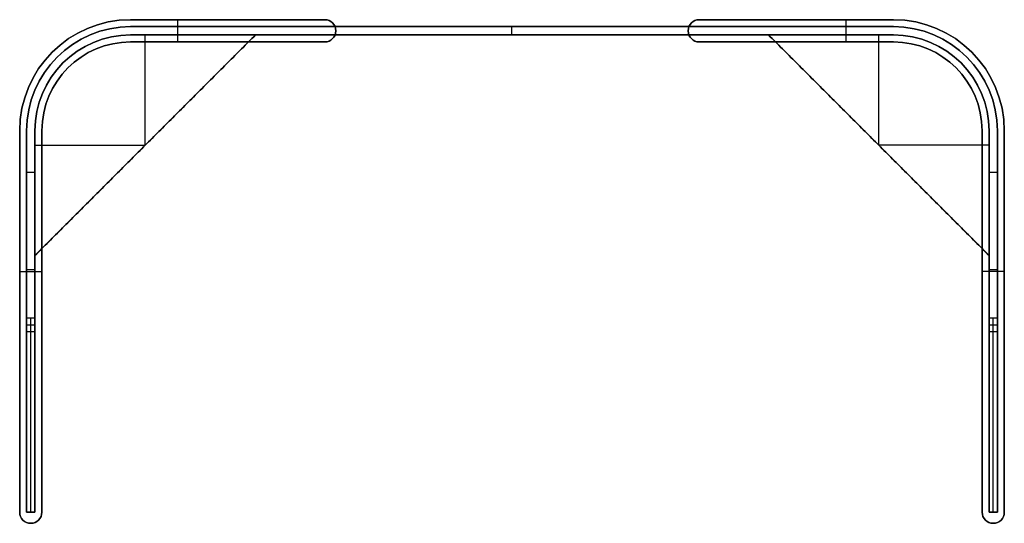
# Model space of a CAD drawing. Header units: millimetres. Extents: x -10 to 1410, y -16 to 710.
import ezdxf

# ---------------------------------------------------------------- set-up
doc = ezdxf.new("R2010")
doc.units = ezdxf.units.MM
doc.layers.add('Default', color=7, linetype='Continuous', true_color=0x000000)

msp = doc.modelspace()

# ---------------------------------------------------------------- linework, layer by layer
at = {"layer": 'Default', "color": 175, "true_color": 0x354cba}
for p, q in [((150, 710, -4), (430, 710, -4)), ((218, 678, -8), (218, 710, -8)), ((218, 678), (218, 710)), ((290, 710, -8), (290, 710)), ((970, 710, -4), (1250, 710, -4)), ((1110, 710), (1110, 710, -8)), ((1182, 678, -8), (1182, 710, -8)), ((1182, 678), (1182, 710)), ((12, 370, 346), (330, 688, 346)), ((150, 688, 346), (330, 688, 346)), ((171, 529, 340), (171, 688, 340)), ((171, 529, 352), (171, 688, 352)), ((240, 688, 340), (240, 688, 352)), ((446, 694, -8), (446, 694)), ((954, 694), (954, 694, -8)), ((1388, 370, 346), (1070, 688, 346)), ((1070, 688, 346), (1250, 688, 346)), ((1160, 688, 352), (1160, 688, 340)), ((1229, 529, 340), (1229, 688, 340)), ((1229, 529, 352), (1229, 688, 352)), ((150, 678, -4), (430, 678, -4)), ((290, 678), (290, 678, -8)), ((970, 678, -4), (1250, 678, -4)), ((1110, 678, -8), (1110, 678)), ((-10, 550, -4), (-10, 0, -4)), ((12, 550, 346), (12, 370, 346)), ((22, 0, -4), (22, 550, -4)), ((1378, 0, -4), (1378, 550, -4)), ((1388, 550, 346), (1388, 370, 346)), ((1410, 550, -4), (1410, 0, -4)), ((12, 529, 340), (171, 529, 340)), ((12, 529, 352), (171, 529, 352)), ((171, 529, 340), (171, 529, 352)), ((1229, 529, 340), (1229, 529, 352)), ((1388, 529, 340), (1229, 529, 340)), ((1388, 529, 352), (1229, 529, 352)), ((12, 460, 340), (12, 460, 352)), ((1388, 460, 340), (1388, 460, 352)), ((-10, 347, -8), (22, 347, -8)), ((-10, 347), (22, 347)), ((1410, 347, -8), (1378, 347, -8)), ((1410, 347), (1378, 347)), ((-10, 275, -8), (-10, 275)), ((22, 275, -8), (22, 275)), ((1378, 275, -8), (1378, 275)), ((1410, 275, -8), (1410, 275)), ((6, -16, -8), (6, -16)), ((1394, -16), (1394, -16, -8))]:
    msp.add_line(p, q, dxfattribs=at)
at = {"layer": 'Default', "color": 254, "true_color": 0xe5e5e5}
for p, q in [((150, 700, 250), (1250, 700, 250)), ((700, 700), (700, 700, 500)), ((700, 688), (700, 700)), ((700, 688, 500), (700, 700, 500)), ((150, 688, 250), (1250, 688, 250)), ((700, 688, 500), (700, 688)), ((0, 550, 250), (0, 0.2, 250)), ((12, 0.2, 250), (12, 550, 250)), ((1388, 550, 250), (1388, 0.2, 250)), ((1400, 0.2, 250), (1400, 550, 250)), ((0, 490, 500), (12, 490, 500)), ((1388, 490, 500), (1400, 490, 500)), ((0, 350), (12, 350)), ((1388, 350), (1400, 350)), ((0, 275), (0, 275, 500)), ((0, 270, 500), (12, 270, 500)), ((6, 260, 500), (6, 280, 500)), ((12, 275), (12, 275, 500)), ((1388, 275), (1388, 275, 500)), ((1388, 270, 500), (1400, 270, 500)), ((1394, 260, 500), (1394, 280, 500)), ((1400, 275), (1400, 275, 500)), ((0, 0, 120), (12, 0, 120)), ((6, 0, 240), (6, 0)), ((1388, 0, 120), (1400, 0, 120)), ((1394, 0, 240), (1394, 0))]:
    msp.add_line(p, q, dxfattribs=at)
at = {"layer": 'Default', "color": 175, "true_color": 0x354cba}
for centre, radius, start, end in [((150, 550, -8), 160, 90, 180), ((150, 550, -4), 160, 90, 180), ((430, 694, -8), 16, 270, 90), ((430, 694, -4), 16, 270, 90), ((970, 694, -8), 16, 90, 270), ((1250, 550, -8), 160, 0, 90), ((150, 550, 340), 138, 90, 180), ((150, 550, 346), 138, 90, 180), ((1250, 550, 340), 138, 0, 90), ((150, 550, -8), 128, 90, 180), ((1250, 550, -8), 128, 0, 90), ((1250, 550, -4), 128, 0, 90), ((6, 0, -8), 16, 180, 0), ((6, 0, -4), 16, 180, 0), ((1394, 0, -8), 16, 180, 0)]:
    msp.add_arc(centre, radius, start, end, dxfattribs=at)
at = {"layer": 'Default', "color": 175, "true_color": 0x354cba, "extrusion": (0, 0, -1)}
for centre, radius, start, end in [((-150, 550), 160, 0, 90), ((-430, 694), 16, 90, 270), ((-970, 694), 16, 270, 90), ((-970, 694, 4), 16, 270, 90), ((-1250, 550), 160, 90, 180), ((-1250, 550, 4), 160, 90, 180), ((-150, 550, -352), 138, 0, 90), ((-1250, 550, -352), 138, 90, 180), ((-1250, 550, -346), 138, 90, 180), ((-150, 550), 128, 0, 90), ((-150, 550, 4), 128, 0, 90), ((-1250, 550), 128, 90, 180), ((-6, 0), 16, 180, 0), ((-1394, 0), 16, 180, 0), ((-1394, 0, 4), 16, 180, 0)]:
    msp.add_arc(centre, radius, start, end, dxfattribs=at)
at = {"layer": 'Default', "color": 254, "true_color": 0xe5e5e5}
for centre, radius, start, end in [((150, 550), 150, 90, 180), ((150, 550, 250), 150, 90, 180), ((1250, 550), 150, 0, 90), ((1250, 550, 250), 150, 0, 90), ((150, 550), 138, 90, 180), ((1250, 550), 138, 0, 90)]:
    msp.add_arc(centre, radius, start, end, dxfattribs=at)
at = {"layer": 'Default', "color": 254, "true_color": 0xe5e5e5, "extrusion": (0, 0, -1)}
for centre, radius, start, end in [((-150, 550, -500), 150, 0, 90), ((-1250, 550, -500), 150, 90, 180), ((-150, 550, -500), 138, 0, 90), ((-150, 550, -250), 138, 0, 90), ((-1250, 550, -500), 138, 90, 180), ((-1250, 550, -250), 138, 90, 180)]:
    msp.add_arc(centre, radius, start, end, dxfattribs=at)
at = {"layer": 'Default', "color": 254, "true_color": 0xe5e5e5, "extrusion": (-1, 0, 0)}
for centre in [(-260, 240), (-260, 240, -6), (-260, 240, -1388), (-260, 240, -1394)]:
    msp.add_arc(centre, 260, 0, 90, dxfattribs=at)
at = {"layer": 'Default', "color": 254, "true_color": 0xe5e5e5, "extrusion": (1, 0, 0)}
for centre in [(260, 240, 12), (260, 240, 1400)]:
    msp.add_arc(centre, 260, 90, 180, dxfattribs=at)
at = {"layer": 'Default', "color": 175, "true_color": 0x354cba}
for points in [[(430, 710, -8), (290, 710, -8), (150, 710, -8)], [(150, 710, -8), (150, 710, -4), (150, 710)], [(150, 710), (290, 710), (430, 710)], [(430, 710, -8), (430, 710, -4), (430, 710)], [(970, 710), (970, 710, -4), (970, 710, -8)], [(1250, 710), (1110, 710), (970, 710)], [(970, 710, -8), (1110, 710, -8), (1250, 710, -8)], [(1250, 710, -8), (1250, 710, -4), (1250, 710)], [(12, 370, 340), (171, 529, 340), (330, 688, 340)], [(330, 688, 352), (171, 529, 352), (12, 370, 352)], [(330, 688, 340), (240, 688, 340), (150, 688, 340)], [(150, 688, 340), (150, 688, 346), (150, 688, 352)], [(150, 688, 352), (240, 688, 352), (330, 688, 352)], [(330, 688, 340), (330, 688, 346), (330, 688, 352)], [(1070, 688, 352), (1229, 529, 352), (1388, 370, 352)], [(1070, 688, 340), (1070, 688, 346), (1070, 688, 352)], [(1388, 370, 340), (1229, 529, 340), (1070, 688, 340)], [(1250, 688, 352), (1160, 688, 352), (1070, 688, 352)], [(1070, 688, 340), (1160, 688, 340), (1250, 688, 340)], [(1250, 688, 340), (1250, 688, 346), (1250, 688, 352)], [(150, 678), (150, 678, -4), (150, 678, -8)], [(150, 678, -8), (290, 678, -8), (430, 678, -8)], [(430, 678), (290, 678), (150, 678)], [(430, 678, -8), (430, 678, -4), (430, 678)], [(970, 678), (1110, 678), (1250, 678)], [(970, 678, -8), (970, 678, -4), (970, 678)], [(1250, 678, -8), (1110, 678, -8), (970, 678, -8)], [(1250, 678, -8), (1250, 678, -4), (1250, 678)], [(-10, 550, -8), (-10, 275, -8), (-10, 0, -8)], [(-10, 0), (-10, 275), (-10, 550)], [(-10, 550), (-10, 550, -4), (-10, 550, -8)], [(12, 550, 340), (12, 460, 340), (12, 370, 340)], [(12, 370, 352), (12, 460, 352), (12, 550, 352)], [(12, 550, 352), (12, 550, 346), (12, 550, 340)], [(22, 0, -8), (22, 275, -8), (22, 550, -8)], [(22, 550, -8), (22, 550, -4), (22, 550)], [(22, 550), (22, 275), (22, 0)], [(1378, 550), (1378, 275), (1378, 0)], [(1378, 550, -8), (1378, 550, -4), (1378, 550)], [(1378, 0, -8), (1378, 275, -8), (1378, 550, -8)], [(1388, 550, 352), (1388, 550, 346), (1388, 550, 340)], [(1388, 370, 352), (1388, 460, 352), (1388, 550, 352)], [(1388, 550, 340), (1388, 460, 340), (1388, 370, 340)], [(1410, 550), (1410, 550, -4), (1410, 550, -8)], [(1410, 0), (1410, 275), (1410, 550)], [(1410, 550, -8), (1410, 275, -8), (1410, 0, -8)], [(12, 370, 340), (12, 370, 346), (12, 370, 352)], [(1388, 370, 340), (1388, 370, 346), (1388, 370, 352)], [(-10, 0, -8), (-10, 0, -4), (-10, 0)], [(22, 0, -8), (22, 0, -4), (22, 0)], [(1378, 0), (1378, 0, -4), (1378, 0, -8)], [(1410, 0, -8), (1410, 0, -4), (1410, 0)]]:
    msp.add_open_spline(points, degree=2, dxfattribs=at)
at = {"layer": 'Default', "color": 254, "true_color": 0xe5e5e5}
for points in [[(1250, 700), (700, 700), (150, 700)], [(150, 700), (150, 700, 250), (150, 700, 500)], [(150, 700, 500), (700, 700, 500), (1250, 700, 500)], [(1250, 700), (1250, 700, 250), (1250, 700, 500)], [(150, 688, 500), (150, 688, 250), (150, 688)], [(150, 688), (700, 688), (1250, 688)], [(1250, 688, 500), (700, 688, 500), (150, 688, 500)], [(1250, 688), (1250, 688, 250), (1250, 688, 500)], [(0, 550), (0, 275), (0, 0)], [(0, 280, 500), (0, 415, 500), (0, 550, 500)], [(0, 550, 500), (0, 550, 250), (0, 550)], [(12, 0), (12, 275), (12, 550)], [(12, 550), (12, 550, 250), (12, 550, 500)], [(12, 550, 500), (12, 415, 500), (12, 280, 500)], [(1388, 550, 500), (1388, 550, 250), (1388, 550)], [(1388, 550), (1388, 275), (1388, 0)], [(1388, 280, 500), (1388, 415, 500), (1388, 550, 500)], [(1400, 0), (1400, 275), (1400, 550)], [(1400, 550), (1400, 550, 250), (1400, 550, 500)], [(1400, 550, 500), (1400, 415, 500), (1400, 280, 500)], [(0, 260, 500), (0, 270, 500), (0, 280, 500)], [(0, 280, 500), (6, 280, 500), (12, 280, 500)], [(12, 280, 500), (12, 270, 500), (12, 260, 500)], [(1388, 260, 500), (1388, 270, 500), (1388, 280, 500)], [(1388, 280, 500), (1394, 280, 500), (1400, 280, 500)], [(1400, 280, 500), (1400, 270, 500), (1400, 260, 500)], [(12, 260, 500), (6, 260, 500), (0, 260, 500)], [(1400, 260, 500), (1394, 260, 500), (1388, 260, 500)], [(0, 0), (0, 0, 120), (0, 0, 240)], [(0, 0), (6, 0), (12, 0)], [(12, 0, 240), (6, 0, 240), (0, 0, 240)], [(12, 0), (12, 0, 120), (12, 0, 240)], [(1388, 0), (1388, 0, 120), (1388, 0, 240)], [(1388, 0), (1394, 0), (1400, 0)], [(1400, 0, 240), (1394, 0, 240), (1388, 0, 240)], [(1400, 0), (1400, 0, 120), (1400, 0, 240)]]:
    msp.add_open_spline(points, degree=2, dxfattribs=at)

doc.saveas('drawing.dxf')
